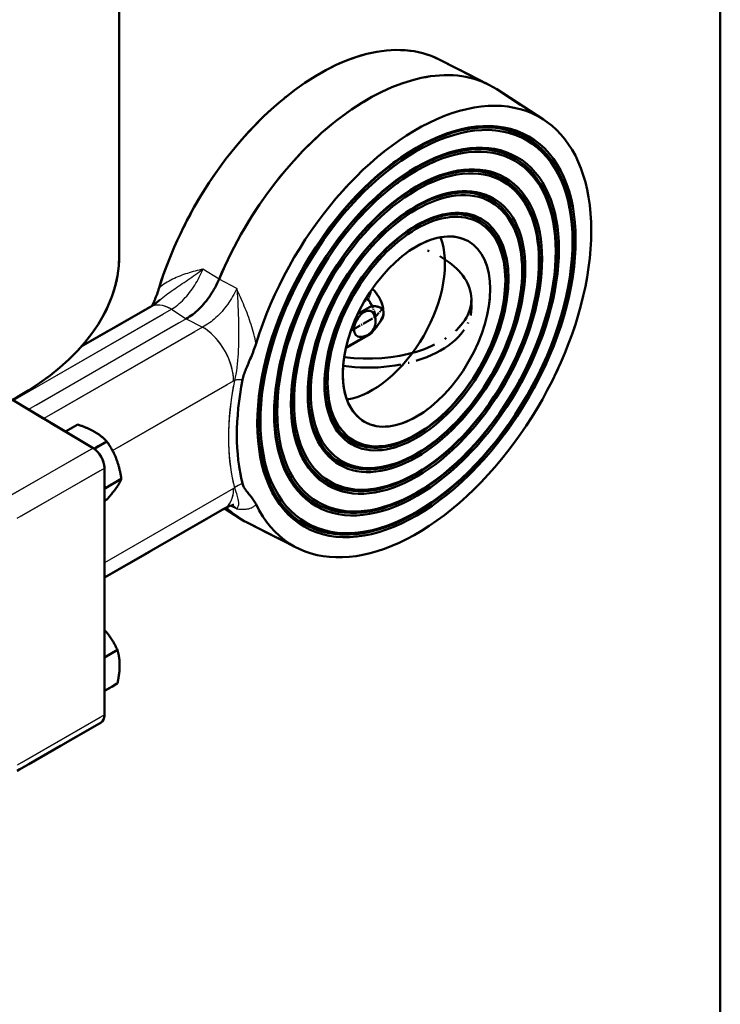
# Model space of a CAD drawing. Header units: millimetres. Extents: x 0 to 630, y 0 to 891.
# Tile 11 of 14: x 523 to 600, y 141 to 249. Entities that reach past the tile are written whole.
import ezdxf

# ---------------------------------------------------------------- set-up
doc = ezdxf.new("R2010")
doc.units = ezdxf.units.MM
doc.header["$LTSCALE"] = 3
doc.linetypes.add('LONG_DASH_DOTTED', pattern=[0.3001, 0.2362, -0.0295, 0.0049, -0.0295])
for name, color, linetype, lineweight in [('Rahmen_0', 179, 'Continuous', 50), ('Sichtbare Kanten(DIN)', 7, 'Continuous', 50), ('Sichtbare tangentiale Kanten(DIN)', 3, 'Continuous', 25), ('Überlagerung [Formatvorlage Phantomlinien(DIN)]', 179, 'LONG_DASH_DOTTED', 50)]:
    doc.layers.add(name, color=color, linetype=linetype, lineweight=lineweight)

# ---------------------------------------------------------------- blocks, each defined once
blk = doc.blocks.new('Ränder Default Border')
at = {"layer": 'Rahmen_0', "flags": 128}
blk.add_lwpolyline([(10, 10), (10, 287), (200, 287), (200, 10), (10, 10)], dxfattribs=at)

msp = doc.modelspace()

# ---------------------------------------------------------------- linework, layer by layer
at = {"layer": 'Sichtbare Kanten(DIN)'}
for p, q in [((534.201, 223.423), (534.201, 289.639)), ((569.215, 244.888), (574.676, 242.121)), ((580.66, 238.297), (575.525, 241.632)), ((530.032, 213.444), (537.54, 217.768)), ((560.313, 217.019), (561.862, 217.911)), ((562.885, 216.292), (562.258, 215.467)), ((559.011, 213.29), (561.662, 214.817)), ((561.862, 214.968), (559.021, 213.332)), ((522.507, 207.602), (531.337, 202.339)), ((528.319, 204.138), (529.656, 204.908)), ((531.449, 202.266), (532.841, 203.067)), ((532.587, 200.147), (532.587, 173.117)), ((532.68, 197.955), (534.428, 198.962)), ((532.68, 197.955), (532.587, 198.195)), ((532.587, 197.824), (532.68, 197.955)), ((532.587, 196.556), (532.831, 196.696)), ((532.587, 188.156), (545.725, 195.721)), ((545.725, 195.722), (547.349, 194.667)), ((553.66, 191.411), (548.198, 194.178)), ((532.587, 179.42), (534.004, 180.236)), ((532.587, 175.745), (533.998, 176.558)), ((532.213, 172.291), (523.041, 167.009))]:
    msp.add_line(p, q, dxfattribs=at)
at = {"layer": 'Sichtbare Kanten(DIN)', "flags": 128}
for points in [[(541.544, 216.504), (541.722, 216.611), (541.899, 216.726), (542.075, 216.848), (542.25, 216.979), (542.425, 217.118), (542.597, 217.264), (542.768, 217.417), (542.937, 217.578), (543.104, 217.745), (543.267, 217.918), (543.428, 218.097), (543.585, 218.282), (543.739, 218.473), (543.889, 218.669), (544.035, 218.87), (544.177, 219.075), (544.313, 219.284), (544.445, 219.497), (544.572, 219.712), (544.694, 219.931), (544.81, 220.152), (544.92, 220.376), (545.025, 220.601), (545.124, 220.829)], [(538.57, 219.879), (538.544, 219.794), (538.517, 219.71), (538.489, 219.625), (538.46, 219.541), (538.431, 219.457), (538.402, 219.374), (538.372, 219.29), (538.341, 219.207), (538.31, 219.124), (538.279, 219.042), (538.247, 218.96), (538.215, 218.879), (538.183, 218.798), (538.15, 218.717), (538.118, 218.637), (538.085, 218.557), (538.053, 218.478), (538.02, 218.4), (537.987, 218.322), (537.955, 218.245), (537.922, 218.169), (537.89, 218.093), (537.858, 218.018), (537.826, 217.944)], [(537.54, 217.768), (537.793, 217.922), (538.062, 218.106), (538.343, 218.317), (538.63, 218.553)], [(561.862, 217.911), (561.971, 217.902), (562.075, 217.892), (562.173, 217.88), (562.265, 217.866), (562.352, 217.85), (562.434, 217.833), (562.511, 217.813), (562.584, 217.792), (562.651, 217.769), (562.714, 217.744), (562.772, 217.717), (562.826, 217.688), (562.875, 217.657), (562.92, 217.624), (562.96, 217.589), (562.997, 217.552), (563.029, 217.513), (563.057, 217.472), (563.08, 217.428), (563.1, 217.382), (563.115, 217.333), (563.126, 217.282), (563.132, 217.229), (563.134, 217.172)], [(563.134, 217.172), (563.132, 217.113), (563.126, 217.052), (563.115, 216.988), (563.1, 216.922), (563.08, 216.854), (563.057, 216.783), (563.029, 216.71), (562.997, 216.633), (562.96, 216.554), (562.92, 216.473), (562.875, 216.388), (562.826, 216.301), (562.772, 216.21), (562.714, 216.116), (562.651, 216.019), (562.584, 215.918), (562.511, 215.813), (562.434, 215.705), (562.352, 215.593), (562.265, 215.477), (562.173, 215.357), (562.075, 215.232), (561.971, 215.102), (561.862, 214.968)], [(547.703, 209.816), (547.733, 209.958), (547.769, 210.1), (547.81, 210.244), (547.855, 210.389), (547.903, 210.533), (547.956, 210.678), (548.012, 210.826), (548.071, 210.977), (548.133, 211.13), (548.198, 211.286), (548.265, 211.445), (548.334, 211.607), (548.406, 211.773), (548.478, 211.943), (548.552, 212.115), (548.626, 212.291), (548.7, 212.469), (548.773, 212.65), (548.846, 212.833), (548.917, 213.017), (548.986, 213.204), (549.053, 213.392), (549.117, 213.581), (549.177, 213.771)], [(531.495, 204.13), (531.431, 204.166), (531.366, 204.202), (531.3, 204.238), (531.233, 204.273), (531.166, 204.307), (531.098, 204.341), (531.029, 204.375), (530.959, 204.408), (530.888, 204.441), (530.815, 204.474), (530.742, 204.506), (530.667, 204.538), (530.592, 204.57), (530.514, 204.601), (530.436, 204.632), (530.356, 204.663), (530.275, 204.694), (530.192, 204.725), (530.107, 204.756), (530.021, 204.786), (529.932, 204.817), (529.842, 204.847), (529.75, 204.877), (529.656, 204.908)], [(532.841, 203.067), (532.788, 203.122), (532.736, 203.175), (532.683, 203.227), (532.631, 203.278), (532.578, 203.328), (532.525, 203.377), (532.472, 203.425), (532.418, 203.472), (532.365, 203.518), (532.311, 203.563), (532.256, 203.608), (532.201, 203.651), (532.146, 203.695), (532.09, 203.737), (532.034, 203.779), (531.977, 203.82), (531.92, 203.86), (531.861, 203.9), (531.802, 203.94), (531.743, 203.978), (531.682, 204.017), (531.621, 204.055), (531.558, 204.092), (531.495, 204.13)], [(533.881, 201.156), (533.848, 201.239), (533.815, 201.32), (533.782, 201.401), (533.747, 201.481), (533.711, 201.561), (533.675, 201.64), (533.638, 201.719), (533.6, 201.797), (533.561, 201.876), (533.521, 201.954), (533.48, 202.032), (533.438, 202.111), (533.395, 202.189), (533.351, 202.267), (533.305, 202.345), (533.259, 202.424), (533.211, 202.503), (533.163, 202.582), (533.112, 202.662), (533.061, 202.742), (533.008, 202.822), (532.954, 202.903), (532.898, 202.985), (532.841, 203.067)], [(534.428, 198.962), (534.412, 199.068), (534.396, 199.173), (534.379, 199.275), (534.362, 199.376), (534.344, 199.476), (534.325, 199.574), (534.306, 199.67), (534.287, 199.765), (534.267, 199.859), (534.246, 199.951), (534.225, 200.042), (534.202, 200.133), (534.18, 200.222), (534.156, 200.31), (534.132, 200.398), (534.107, 200.484), (534.082, 200.57), (534.056, 200.656), (534.029, 200.74), (534.001, 200.824), (533.972, 200.908), (533.942, 200.991), (533.912, 201.074), (533.881, 201.156)], [(533.876, 197.971), (533.907, 198.016), (533.938, 198.061), (533.968, 198.105), (533.997, 198.148), (534.025, 198.191), (534.052, 198.234), (534.078, 198.276), (534.104, 198.318), (534.129, 198.359), (534.153, 198.4), (534.177, 198.441), (534.2, 198.482), (534.222, 198.522), (534.244, 198.562), (534.265, 198.602), (534.285, 198.642), (534.305, 198.682), (534.324, 198.722), (534.343, 198.762), (534.361, 198.802), (534.378, 198.842), (534.395, 198.882), (534.412, 198.922), (534.428, 198.962)], [(549.177, 196.192), (549.116, 196.314), (549.051, 196.43), (548.983, 196.543), (548.913, 196.651), (548.841, 196.755), (548.768, 196.855), (548.694, 196.951), (548.62, 197.044), (548.546, 197.135), (548.472, 197.222), (548.4, 197.307), (548.33, 197.39), (548.261, 197.472), (548.194, 197.553), (548.13, 197.633), (548.069, 197.714), (548.01, 197.795), (547.955, 197.878), (547.904, 197.962), (547.855, 198.051), (547.81, 198.143), (547.769, 198.24), (547.733, 198.342), (547.703, 198.449)], [(532.831, 196.696), (532.888, 196.76), (532.944, 196.823), (532.999, 196.885), (533.052, 196.945), (533.104, 197.004), (533.154, 197.062), (533.203, 197.119), (533.251, 197.175), (533.297, 197.23), (533.343, 197.285), (533.387, 197.338), (533.431, 197.39), (533.473, 197.442), (533.514, 197.493), (533.554, 197.543), (533.593, 197.593), (533.632, 197.642), (533.669, 197.691), (533.706, 197.738), (533.741, 197.786), (533.776, 197.833), (533.81, 197.879), (533.843, 197.925), (533.876, 197.971)], [(546.743, 196.118), (546.727, 196.117), (546.678, 196.111), (546.595, 196.094), (546.479, 196.063), (546.33, 196.012), (546.152, 195.939), (545.949, 195.843), (545.725, 195.721)], [(532.873, 182.094), (532.861, 182.109), (532.85, 182.123), (532.838, 182.137), (532.827, 182.152), (532.815, 182.166), (532.803, 182.18), (532.792, 182.194), (532.78, 182.208), (532.768, 182.222), (532.756, 182.237), (532.744, 182.251), (532.733, 182.265), (532.721, 182.279), (532.709, 182.293), (532.697, 182.307), (532.685, 182.321), (532.673, 182.334), (532.661, 182.348), (532.649, 182.362), (532.636, 182.376), (532.624, 182.39), (532.612, 182.404), (532.6, 182.417), (532.587, 182.431)], [(534.004, 180.236), (533.962, 180.327), (533.919, 180.416), (533.876, 180.504), (533.833, 180.59), (533.789, 180.675), (533.746, 180.758), (533.702, 180.84), (533.657, 180.921), (533.613, 181), (533.568, 181.079), (533.522, 181.156), (533.476, 181.233), (533.43, 181.308), (533.383, 181.383), (533.335, 181.457), (533.287, 181.53), (533.238, 181.602), (533.188, 181.674), (533.138, 181.745), (533.087, 181.816), (533.034, 181.886), (532.982, 181.956), (532.928, 182.025), (532.873, 182.094)], [(534.248, 178.539), (534.247, 178.612), (534.246, 178.685), (534.244, 178.757), (534.241, 178.829), (534.238, 178.9), (534.233, 178.971), (534.228, 179.041), (534.222, 179.111), (534.215, 179.181), (534.207, 179.251), (534.198, 179.321), (534.189, 179.39), (534.178, 179.459), (534.167, 179.529), (534.155, 179.598), (534.142, 179.668), (534.128, 179.738), (534.113, 179.808), (534.097, 179.878), (534.081, 179.949), (534.063, 180.02), (534.044, 180.091), (534.025, 180.163), (534.004, 180.236)], [(533.998, 176.558), (534.019, 176.654), (534.039, 176.749), (534.058, 176.842), (534.076, 176.934), (534.093, 177.024), (534.109, 177.113), (534.124, 177.2), (534.138, 177.286), (534.151, 177.37), (534.164, 177.454), (534.175, 177.537), (534.186, 177.618), (534.196, 177.699), (534.204, 177.778), (534.213, 177.857), (534.22, 177.935), (534.226, 178.012), (534.232, 178.089), (534.236, 178.165), (534.24, 178.241), (534.243, 178.316), (534.246, 178.391), (534.247, 178.465), (534.248, 178.539)]]:
    msp.add_lwpolyline(points, dxfattribs=at)
at = {"layer": 'Sichtbare Kanten(DIN)'}
msp.add_arc((560.598, 216.189), 1.667, 265.61969, 34.50833, dxfattribs=at)
for centre, major_axis, ratio, start_param, end_param in [((556.134, 221.203), (13.507, 23.455), 0.5780931, 0.0309375, 1.9457676), ((561.437, 218.149), (13.67, 23.738), 0.5780931, 6.2522478, 8.0680445), ((566.741, 215.095), (13.507, 23.455), 0.5780931, 2.762754, 8.2289529), ((561.862, 217.905), (-5.644, -9.801), 0.5780931, 0.4348583, 2.7067343), ((496.101, 223.423), (38.1, 0), 0.5758617, 3.1415927, 6.2831853), ((560.165, 217.416), (-1.497, 2.6), 0.5780931, 4.5724256, 4.935883), ((561.437, 218.149), (1.198, -2.08), 0.5780931, 0.7873319, 2.0793116), ((561.013, 215.951), (0.778, 1.352), 0.5780931, 6.0134937, 9.6944696), ((561.437, 218.149), (1.198, -2.08), 0.5780931, 0.2384097, 0.7873319), ((560.165, 217.416), (1.497, -2.6), 0.5780931, 0, 0.1438308), ((566.741, 215.095), (13.876, 24.097), 0.5780931, 2.1015714, 2.6069501), ((531.315, 200.88), (-0.898, 1.56), 0.5780931, 3.9289245, 5.4822676), ((561.437, 218.149), (-13.67, -23.738), 0.5780931, 6.1364461, 6.3141228), ((531.315, 173.85), (0.898, -1.56), 0.5780931, 0, 0.7873319)]:
    msp.add_ellipse(centre, major_axis=major_axis, ratio=ratio, start_param=start_param, end_param=end_param, dxfattribs=at)
for centre, major_axis in [((566.741, 215.095), (-12.296, -21.353)), ((566.656, 215.144), (-12.176, -21.145)), ((566.741, 215.095), (-12.057, -20.937)), ((566.741, 215.095), (-10.999, -19.099)), ((566.656, 215.144), (-10.879, -18.892)), ((566.741, 215.095), (-10.759, -18.684)), ((566.741, 215.095), (-9.701, -16.846)), ((566.656, 215.144), (-9.581, -16.638)), ((566.741, 215.095), (-9.462, -16.43)), ((566.741, 215.095), (-8.404, -14.593)), ((566.656, 215.144), (-8.284, -14.385)), ((566.741, 215.095), (-8.164, -14.177)), ((566.741, 215.095), (-7.106, -12.34)), ((566.656, 215.144), (-6.986, -12.132)), ((566.741, 215.095), (-6.867, -11.924)), ((566.741, 215.095), (-5.689, -9.879))]:
    msp.add_ellipse(centre, major_axis=major_axis, ratio=0.5780931, dxfattribs=at)
at = {"layer": 'Sichtbare tangentiale Kanten(DIN)'}
for p, q in [((545.124, 220.829), (543.369, 221.934)), ((547.059, 219.809), (545.124, 220.829)), ((522.597, 207.548), (539.935, 217.532)), ((539.935, 217.532), (541.544, 216.504)), ((541.544, 216.504), (524.265, 206.554)), ((541.544, 216.504), (543.329, 215.578)), ((543.329, 215.578), (525.933, 205.56)), ((533.464, 202.063), (546.723, 209.699)), ((531.337, 202.339), (521.791, 196.842)), ((523.041, 194.65), (532.587, 200.147)), ((546.723, 197.926), (532.587, 189.786)), ((546.382, 196.031), (547.059, 195.68)), ((532.587, 173.117), (523.041, 167.62))]:
    msp.add_line(p, q, dxfattribs=at)
at = {"layer": 'Sichtbare tangentiale Kanten(DIN)', "ltscale": 1.142366}
for p, q in [((545.124, 220.829), (543.369, 221.934)), ((547.059, 219.809), (545.124, 220.829))]:
    msp.add_line(p, q, dxfattribs=at)
at = {"layer": 'Sichtbare tangentiale Kanten(DIN)', "ltscale": 9.649997}
msp.add_line((523.464, 208.047), (539.068, 217.033), dxfattribs=at)
at = {"layer": 'Sichtbare tangentiale Kanten(DIN)', "ltscale": 1.05083}
for p, q in [((539.935, 217.532), (541.544, 216.504)), ((541.544, 216.504), (543.329, 215.578))]:
    msp.add_line(p, q, dxfattribs=at)
at = {"layer": 'Sichtbare tangentiale Kanten(DIN)', "ltscale": 9.617271}
msp.add_line((540.68, 216.007), (525.129, 207.051), dxfattribs=at)
at = {"layer": 'Sichtbare tangentiale Kanten(DIN)', "ltscale": 9.682529}
msp.add_line((542.459, 215.077), (526.803, 206.061), dxfattribs=at)
at = {"layer": 'Sichtbare tangentiale Kanten(DIN)', "ltscale": 7.380228}
msp.add_line((534.127, 202.445), (546.06, 209.317), dxfattribs=at)
at = {"layer": 'Sichtbare tangentiale Kanten(DIN)', "ltscale": 5.313089}
for p, q in [((530.859, 202.064), (522.268, 197.117)), ((523.519, 194.925), (532.11, 199.873)), ((532.11, 172.843), (523.519, 167.895))]:
    msp.add_line(p, q, dxfattribs=at)
at = {"layer": 'Sichtbare tangentiale Kanten(DIN)', "ltscale": 7.867903}
msp.add_line((546.017, 197.519), (533.294, 190.193), dxfattribs=at)
at = {"layer": 'Sichtbare tangentiale Kanten(DIN)', "ltscale": 0.399968}
msp.add_line((546.382, 196.031), (547.059, 195.68), dxfattribs=at)
at = {"layer": 'Sichtbare tangentiale Kanten(DIN)', "flags": 128}
for points in [[(543.369, 221.934), (543.153, 221.881), (542.938, 221.827), (542.723, 221.771), (542.509, 221.714), (542.296, 221.655), (542.084, 221.595), (541.873, 221.532), (541.663, 221.467), (541.454, 221.399), (541.247, 221.328), (541.041, 221.254), (540.837, 221.176), (540.634, 221.094), (540.433, 221.008), (540.234, 220.918), (540.037, 220.824), (539.843, 220.724), (539.652, 220.62), (539.463, 220.511), (539.277, 220.396), (539.095, 220.275), (538.916, 220.149), (538.742, 220.017), (538.57, 219.879)], [(538.629, 218.552), (538.797, 218.693), (538.97, 218.833), (539.147, 218.972), (539.328, 219.11), (539.512, 219.247), (539.701, 219.383), (539.892, 219.519), (540.087, 219.654), (540.284, 219.79), (540.484, 219.927), (540.687, 220.064), (540.891, 220.202), (541.096, 220.342), (541.303, 220.482), (541.511, 220.623), (541.719, 220.765), (541.928, 220.908), (542.137, 221.052), (542.345, 221.196), (542.552, 221.342), (542.759, 221.489), (542.964, 221.636), (543.168, 221.785), (543.369, 221.934)], [(539.935, 217.532), (540.104, 217.642), (540.274, 217.761), (540.443, 217.888), (540.612, 218.024), (540.78, 218.167), (540.946, 218.317), (541.11, 218.475), (541.272, 218.639), (541.431, 218.81), (541.588, 218.987), (541.742, 219.17), (541.893, 219.358), (542.041, 219.552), (542.185, 219.752), (542.325, 219.956), (542.461, 220.164), (542.593, 220.377), (542.719, 220.592), (542.841, 220.811), (542.958, 221.032), (543.069, 221.255), (543.175, 221.48), (543.275, 221.707), (543.369, 221.934)], [(547.059, 219.809), (546.957, 219.586), (546.848, 219.365), (546.733, 219.145), (546.612, 218.927), (546.486, 218.712), (546.353, 218.499), (546.216, 218.29), (546.073, 218.084), (545.925, 217.882), (545.773, 217.685), (545.616, 217.493), (545.456, 217.306), (545.292, 217.125), (545.125, 216.95), (544.955, 216.781), (544.781, 216.618), (544.606, 216.462), (544.427, 216.313), (544.247, 216.17), (544.065, 216.036), (543.881, 215.909), (543.697, 215.79), (543.513, 215.679), (543.329, 215.578)], [(547.059, 219.809), (547.104, 219.321), (547.142, 218.837), (547.173, 218.357), (547.198, 217.882), (547.219, 217.413), (547.235, 216.95), (547.246, 216.494), (547.255, 216.046), (547.261, 215.605), (547.264, 215.172), (547.265, 214.745), (547.263, 214.324), (547.257, 213.909), (547.247, 213.499), (547.233, 213.095), (547.215, 212.696), (547.191, 212.302), (547.16, 211.914), (547.123, 211.532), (547.078, 211.158), (547.025, 210.791), (546.963, 210.432), (546.891, 210.084), (546.809, 209.749)], [(549.177, 213.771), (549.123, 214.039), (549.065, 214.305), (549.003, 214.57), (548.937, 214.833), (548.867, 215.095), (548.793, 215.356), (548.716, 215.615), (548.635, 215.873), (548.551, 216.129), (548.465, 216.383), (548.375, 216.636), (548.283, 216.888), (548.189, 217.138), (548.093, 217.386), (547.994, 217.633), (547.895, 217.878), (547.793, 218.123), (547.691, 218.366), (547.587, 218.609), (547.482, 218.85), (547.377, 219.091), (547.271, 219.331), (547.165, 219.57), (547.059, 219.809)], [(546.723, 209.699), (546.727, 209.701), (546.731, 209.703), (546.734, 209.705), (546.738, 209.707), (546.741, 209.709), (546.745, 209.711), (546.748, 209.713), (546.752, 209.715), (546.756, 209.718), (546.759, 209.72), (546.763, 209.722), (546.766, 209.724), (546.77, 209.726), (546.774, 209.728), (546.777, 209.73), (546.781, 209.732), (546.784, 209.734), (546.788, 209.736), (546.791, 209.738), (546.795, 209.741), (546.799, 209.743), (546.802, 209.745), (546.806, 209.747), (546.809, 209.749)], [(546.809, 197.975), (546.806, 197.973), (546.802, 197.971), (546.799, 197.969), (546.795, 197.967), (546.791, 197.965), (546.788, 197.963), (546.784, 197.961), (546.781, 197.959), (546.777, 197.957), (546.774, 197.955), (546.77, 197.953), (546.766, 197.951), (546.763, 197.949), (546.759, 197.947), (546.756, 197.945), (546.752, 197.943), (546.748, 197.941), (546.745, 197.939), (546.741, 197.937), (546.738, 197.934), (546.734, 197.932), (546.731, 197.93), (546.727, 197.928), (546.723, 197.926)], [(546.809, 197.975), (546.891, 197.754), (546.962, 197.546), (547.025, 197.355), (547.078, 197.179), (547.123, 197.02), (547.16, 196.878), (547.191, 196.752), (547.215, 196.64), (547.233, 196.543), (547.247, 196.458), (547.256, 196.385), (547.262, 196.323), (547.264, 196.269), (547.264, 196.221), (547.261, 196.178), (547.255, 196.138), (547.246, 196.097), (547.234, 196.056), (547.218, 196.011), (547.198, 195.96), (547.173, 195.903), (547.142, 195.837), (547.104, 195.763), (547.059, 195.68)], [(546.602, 196.096), (546.623, 196.081), (546.644, 196.066), (546.664, 196.051), (546.685, 196.036), (546.705, 196.021), (546.725, 196.005), (546.745, 195.989), (546.765, 195.973), (546.785, 195.956), (546.805, 195.939), (546.824, 195.922), (546.843, 195.905), (546.862, 195.888), (546.881, 195.87), (546.9, 195.852), (546.918, 195.834), (546.937, 195.815), (546.955, 195.797), (546.973, 195.778), (546.99, 195.759), (547.008, 195.739), (547.025, 195.72), (547.042, 195.7), (547.059, 195.68)], [(547.059, 195.68), (547.165, 195.67), (547.272, 195.661), (547.377, 195.654), (547.483, 195.649), (547.587, 195.645), (547.691, 195.643), (547.794, 195.643), (547.895, 195.646), (547.995, 195.651), (548.093, 195.659), (548.189, 195.671), (548.283, 195.685), (548.375, 195.703), (548.465, 195.724), (548.551, 195.75), (548.635, 195.779), (548.716, 195.813), (548.793, 195.852), (548.867, 195.895), (548.937, 195.944), (549.003, 195.997), (549.065, 196.056), (549.123, 196.121), (549.177, 196.192)]]:
    msp.add_lwpolyline(points, dxfattribs=at)
at = {"layer": 'Sichtbare tangentiale Kanten(DIN)', "ltscale": 2.902748, "flags": 128}
for points in [[(543.369, 221.934), (543.153, 221.881), (542.938, 221.827), (542.723, 221.771), (542.509, 221.714), (542.296, 221.655), (542.084, 221.595), (541.873, 221.532), (541.663, 221.467), (541.454, 221.399), (541.247, 221.328), (541.041, 221.254), (540.837, 221.176), (540.634, 221.094), (540.433, 221.008), (540.234, 220.918), (540.037, 220.824), (539.843, 220.724), (539.652, 220.62), (539.463, 220.511), (539.277, 220.396), (539.095, 220.275), (538.916, 220.149), (538.742, 220.017), (538.57, 219.879)], [(549.177, 213.771), (549.123, 214.039), (549.065, 214.305), (549.003, 214.57), (548.937, 214.833), (548.867, 215.095), (548.793, 215.356), (548.716, 215.615), (548.635, 215.873), (548.551, 216.129), (548.465, 216.383), (548.375, 216.636), (548.283, 216.888), (548.189, 217.138), (548.093, 217.386), (547.994, 217.633), (547.895, 217.878), (547.793, 218.123), (547.691, 218.366), (547.587, 218.609), (547.482, 218.85), (547.377, 219.091), (547.271, 219.331), (547.165, 219.57), (547.059, 219.809)]]:
    msp.add_lwpolyline(points, dxfattribs=at)
at = {"layer": 'Sichtbare tangentiale Kanten(DIN)', "ltscale": 2.793939, "flags": 128}
msp.add_lwpolyline([(538.629, 218.552), (538.797, 218.693), (538.97, 218.833), (539.147, 218.972), (539.328, 219.11), (539.512, 219.247), (539.701, 219.383), (539.892, 219.519), (540.087, 219.654), (540.284, 219.79), (540.484, 219.927), (540.687, 220.064), (540.891, 220.202), (541.096, 220.342), (541.303, 220.482), (541.511, 220.623), (541.719, 220.765), (541.928, 220.908), (542.137, 221.052), (542.345, 221.196), (542.552, 221.342), (542.759, 221.489), (542.964, 221.636), (543.168, 221.785), (543.369, 221.934)], dxfattribs=at)
at = {"layer": 'Sichtbare tangentiale Kanten(DIN)', "ltscale": 2.63131, "flags": 128}
for points in [[(539.935, 217.532), (540.104, 217.642), (540.274, 217.761), (540.443, 217.888), (540.612, 218.024), (540.78, 218.167), (540.946, 218.317), (541.11, 218.475), (541.272, 218.639), (541.431, 218.81), (541.588, 218.987), (541.742, 219.17), (541.893, 219.358), (542.041, 219.552), (542.185, 219.752), (542.325, 219.956), (542.461, 220.164), (542.593, 220.377), (542.719, 220.592), (542.841, 220.811), (542.958, 221.032), (543.069, 221.255), (543.175, 221.48), (543.275, 221.707), (543.369, 221.934)], [(547.059, 219.809), (546.957, 219.586), (546.848, 219.365), (546.733, 219.145), (546.612, 218.927), (546.486, 218.712), (546.353, 218.499), (546.216, 218.29), (546.073, 218.084), (545.925, 217.882), (545.773, 217.685), (545.616, 217.493), (545.456, 217.306), (545.292, 217.125), (545.125, 216.95), (544.955, 216.781), (544.781, 216.618), (544.606, 216.462), (544.427, 216.313), (544.247, 216.17), (544.065, 216.036), (543.881, 215.909), (543.697, 215.79), (543.513, 215.679), (543.329, 215.578)]]:
    msp.add_lwpolyline(points, dxfattribs=at)
at = {"layer": 'Sichtbare tangentiale Kanten(DIN)', "ltscale": 4.510156, "flags": 128}
msp.add_lwpolyline([(547.059, 219.809), (547.104, 219.321), (547.142, 218.837), (547.173, 218.357), (547.198, 217.882), (547.219, 217.413), (547.235, 216.95), (547.246, 216.494), (547.255, 216.046), (547.261, 215.605), (547.264, 215.172), (547.265, 214.745), (547.263, 214.324), (547.257, 213.909), (547.247, 213.499), (547.233, 213.095), (547.215, 212.696), (547.191, 212.302), (547.16, 211.914), (547.123, 211.532), (547.078, 211.158), (547.025, 210.791), (546.963, 210.432), (546.891, 210.084), (546.809, 209.749)], dxfattribs=at)
at = {"layer": 'Sichtbare tangentiale Kanten(DIN)', "ltscale": 0.053049, "flags": 128}
for points in [[(546.723, 209.699), (546.727, 209.701), (546.731, 209.703), (546.734, 209.705), (546.738, 209.707), (546.741, 209.709), (546.745, 209.711), (546.748, 209.713), (546.752, 209.715), (546.756, 209.718), (546.759, 209.72), (546.763, 209.722), (546.766, 209.724), (546.77, 209.726), (546.774, 209.728), (546.777, 209.73), (546.781, 209.732), (546.784, 209.734), (546.788, 209.736), (546.791, 209.738), (546.795, 209.741), (546.799, 209.743), (546.802, 209.745), (546.806, 209.747), (546.809, 209.749)], [(546.809, 197.975), (546.806, 197.973), (546.802, 197.971), (546.799, 197.969), (546.795, 197.967), (546.791, 197.965), (546.788, 197.963), (546.784, 197.961), (546.781, 197.959), (546.777, 197.957), (546.774, 197.955), (546.77, 197.953), (546.766, 197.951), (546.763, 197.949), (546.759, 197.947), (546.756, 197.945), (546.752, 197.943), (546.748, 197.941), (546.745, 197.939), (546.741, 197.937), (546.738, 197.934), (546.734, 197.932), (546.731, 197.93), (546.727, 197.928), (546.723, 197.926)]]:
    msp.add_lwpolyline(points, dxfattribs=at)
at = {"layer": 'Sichtbare tangentiale Kanten(DIN)', "ltscale": 4.510248, "flags": 128}
msp.add_lwpolyline([(546.809, 197.975), (546.891, 197.754), (546.962, 197.546), (547.025, 197.355), (547.078, 197.179), (547.123, 197.02), (547.16, 196.878), (547.191, 196.752), (547.215, 196.64), (547.233, 196.543), (547.247, 196.458), (547.256, 196.385), (547.262, 196.323), (547.264, 196.269), (547.264, 196.221), (547.261, 196.178), (547.255, 196.138), (547.246, 196.097), (547.234, 196.056), (547.218, 196.011), (547.198, 195.96), (547.173, 195.903), (547.142, 195.837), (547.104, 195.763), (547.059, 195.68)], dxfattribs=at)
at = {"layer": 'Sichtbare tangentiale Kanten(DIN)', "ltscale": 0.445552, "flags": 128}
msp.add_lwpolyline([(546.602, 196.096), (546.623, 196.081), (546.644, 196.066), (546.664, 196.051), (546.685, 196.036), (546.705, 196.021), (546.725, 196.005), (546.745, 195.989), (546.765, 195.973), (546.785, 195.956), (546.805, 195.939), (546.824, 195.922), (546.843, 195.905), (546.862, 195.888), (546.881, 195.87), (546.9, 195.852), (546.918, 195.834), (546.937, 195.815), (546.955, 195.797), (546.973, 195.778), (546.99, 195.759), (547.008, 195.739), (547.025, 195.72), (547.042, 195.7), (547.059, 195.68)], dxfattribs=at)
at = {"layer": 'Sichtbare tangentiale Kanten(DIN)', "ltscale": 2.902743, "flags": 128}
msp.add_lwpolyline([(547.059, 195.68), (547.165, 195.67), (547.272, 195.661), (547.377, 195.654), (547.483, 195.649), (547.587, 195.645), (547.691, 195.643), (547.794, 195.643), (547.895, 195.646), (547.995, 195.651), (548.093, 195.659), (548.189, 195.671), (548.283, 195.685), (548.375, 195.703), (548.465, 195.724), (548.551, 195.75), (548.635, 195.779), (548.716, 195.813), (548.793, 195.852), (548.867, 195.895), (548.937, 195.944), (549.003, 195.997), (549.065, 196.056), (549.123, 196.121), (549.177, 196.192)], dxfattribs=at)
at = {"layer": 'Sichtbare tangentiale Kanten(DIN)'}
for centre, major_axis, ratio, start_param, end_param in [((539.935, 213.608), (-2.395, 4.16), 0.5780931, 5.4997209, 6.2831853), ((543.329, 211.653), (-2.395, 4.16), 0.5780931, 3.9289245, 5.4997209), ((566.528, 215.218), (-14.373, -24.959), 0.5780931, 5.2431641, 5.7485428), ((548.082, 209.016), (-1.766, 0.349), 0.413046, 5.0097866, 5.5954722), ((548.082, 197.242), (-1.744, -0.447), 0.7021028, 4.7501993, 5.3358848), ((543.329, 199.881), (2.395, -4.16), 0.5780931, 0, 0.7873319)]:
    msp.add_ellipse(centre, major_axis=major_axis, ratio=ratio, start_param=start_param, end_param=end_param, dxfattribs=at)
at = {"layer": 'Sichtbare tangentiale Kanten(DIN)', "ltscale": 1.479969}
msp.add_ellipse((539.935, 213.608), major_axis=(-2.395, 4.16), ratio=0.5780931, start_param=5.5388941, end_param=6.2440121, dxfattribs=at)
at = {"layer": 'Sichtbare tangentiale Kanten(DIN)', "ltscale": 2.967345}
msp.add_ellipse((543.329, 211.653), major_axis=(-2.395, 4.16), ratio=0.5780931, start_param=4.0074643, end_param=5.421181, dxfattribs=at)
at = {"layer": 'Sichtbare tangentiale Kanten(DIN)', "ltscale": 0.414814}
for centre, major_axis, ratio, start_param, end_param in [((548.082, 209.016), (-1.766, 0.349), 0.413046, 5.0390709, 5.5661879), ((548.082, 197.242), (-1.744, -0.447), 0.7021028, 4.7794836, 5.3066005)]:
    msp.add_ellipse(centre, major_axis=major_axis, ratio=ratio, start_param=start_param, end_param=end_param, dxfattribs=at)
at = {"layer": 'Sichtbare tangentiale Kanten(DIN)', "ltscale": 5.72861}
msp.add_ellipse((566.528, 215.218), major_axis=(-14.373, -24.959), ratio=0.5780931, start_param=5.268433, end_param=5.7232738, dxfattribs=at)
at = {"layer": 'Sichtbare tangentiale Kanten(DIN)', "ltscale": 1.487275}
msp.add_ellipse((543.329, 199.881), major_axis=(2.395, -4.16), ratio=0.5780931, start_param=0.0393666, end_param=0.7479653, dxfattribs=at)
at = {"layer": 'Überlagerung [Formatvorlage Phantomlinien(DIN)]', "ltscale": 44.981277}
msp.add_line((534.201, 223.423), (534.201, 289.639), dxfattribs=at)
at = {"layer": 'Überlagerung [Formatvorlage Phantomlinien(DIN)]', "ltscale": 3.282771}
for p, q in [((569.215, 244.888), (574.676, 242.121)), ((580.66, 238.297), (575.525, 241.632)), ((553.66, 191.411), (548.198, 194.178))]:
    msp.add_line(p, q, dxfattribs=at)
at = {"layer": 'Überlagerung [Formatvorlage Phantomlinien(DIN)]', "ltscale": 4.643118}
msp.add_line((530.032, 213.444), (537.54, 217.768), dxfattribs=at)
at = {"layer": 'Überlagerung [Formatvorlage Phantomlinien(DIN)]', "ltscale": 0.237791}
msp.add_line((561.437, 218.646), (561.053, 218.424), dxfattribs=at)
at = {"layer": 'Überlagerung [Formatvorlage Phantomlinien(DIN)]', "ltscale": 0.524659}
msp.add_line((572.747, 218.64), (572.747, 217.659), dxfattribs=at)
at = {"layer": 'Überlagerung [Formatvorlage Phantomlinien(DIN)]', "ltscale": 1.667475}
msp.add_line((559.547, 215.157), (562.243, 216.71), dxfattribs=at)
at = {"layer": 'Überlagerung [Formatvorlage Phantomlinien(DIN)]', "ltscale": 5.461636}
msp.add_line((522.507, 207.602), (531.337, 202.339), dxfattribs=at)
at = {"layer": 'Überlagerung [Formatvorlage Phantomlinien(DIN)]', "ltscale": 0.827006}
msp.add_line((528.319, 204.138), (529.656, 204.908), dxfattribs=at)
at = {"layer": 'Überlagerung [Formatvorlage Phantomlinien(DIN)]', "ltscale": 0.860464}
msp.add_line((531.449, 202.266), (532.841, 203.067), dxfattribs=at)
at = {"layer": 'Überlagerung [Formatvorlage Phantomlinien(DIN)]', "ltscale": 14.458025}
msp.add_line((532.587, 200.147), (532.587, 173.117), dxfattribs=at)
at = {"layer": 'Überlagerung [Formatvorlage Phantomlinien(DIN)]', "ltscale": 1.080758}
msp.add_line((532.68, 197.955), (534.428, 198.962), dxfattribs=at)
at = {"layer": 'Überlagerung [Formatvorlage Phantomlinien(DIN)]', "ltscale": 0.115047}
msp.add_line((532.68, 197.955), (532.587, 198.195), dxfattribs=at)
at = {"layer": 'Überlagerung [Formatvorlage Phantomlinien(DIN)]', "ltscale": 0.114332}
msp.add_line((532.587, 197.824), (532.68, 197.955), dxfattribs=at)
at = {"layer": 'Überlagerung [Formatvorlage Phantomlinien(DIN)]', "ltscale": 0.150434}
msp.add_line((532.587, 196.556), (532.831, 196.696), dxfattribs=at)
at = {"layer": 'Überlagerung [Formatvorlage Phantomlinien(DIN)]', "ltscale": 8.124458}
msp.add_line((532.587, 188.156), (545.725, 195.721), dxfattribs=at)
at = {"layer": 'Überlagerung [Formatvorlage Phantomlinien(DIN)]', "ltscale": 1.038198}
msp.add_line((545.725, 195.722), (547.349, 194.667), dxfattribs=at)
at = {"layer": 'Überlagerung [Formatvorlage Phantomlinien(DIN)]', "ltscale": 0.876087}
msp.add_line((532.587, 179.42), (534.004, 180.236), dxfattribs=at)
at = {"layer": 'Überlagerung [Formatvorlage Phantomlinien(DIN)]', "ltscale": 0.872545}
msp.add_line((532.587, 175.745), (533.998, 176.558), dxfattribs=at)
at = {"layer": 'Überlagerung [Formatvorlage Phantomlinien(DIN)]', "ltscale": 5.671819}
msp.add_line((532.213, 172.291), (523.041, 167.009), dxfattribs=at)
at = {"layer": 'Überlagerung [Formatvorlage Phantomlinien(DIN)]', "ltscale": 2.631329, "flags": 128}
msp.add_lwpolyline([(541.544, 216.504), (541.722, 216.611), (541.899, 216.726), (542.075, 216.848), (542.25, 216.979), (542.425, 217.118), (542.597, 217.264), (542.768, 217.417), (542.937, 217.578), (543.104, 217.745), (543.267, 217.918), (543.428, 218.097), (543.585, 218.282), (543.739, 218.473), (543.889, 218.669), (544.035, 218.87), (544.177, 219.075), (544.313, 219.284), (544.445, 219.497), (544.572, 219.712), (544.694, 219.931), (544.81, 220.152), (544.92, 220.376), (545.025, 220.601), (545.124, 220.829)], dxfattribs=at)
at = {"layer": 'Überlagerung [Formatvorlage Phantomlinien(DIN)]', "ltscale": 0.928904, "flags": 128}
msp.add_lwpolyline([(538.57, 219.879), (538.544, 219.794), (538.517, 219.71), (538.489, 219.625), (538.46, 219.541), (538.431, 219.457), (538.402, 219.374), (538.372, 219.29), (538.341, 219.207), (538.31, 219.124), (538.279, 219.042), (538.247, 218.96), (538.215, 218.879), (538.183, 218.798), (538.15, 218.717), (538.118, 218.637), (538.085, 218.557), (538.053, 218.478), (538.02, 218.4), (537.987, 218.322), (537.955, 218.245), (537.922, 218.169), (537.89, 218.093), (537.858, 218.018), (537.826, 217.944)], dxfattribs=at)
at = {"layer": 'Überlagerung [Formatvorlage Phantomlinien(DIN)]', "ltscale": 0.664266, "flags": 128}
msp.add_lwpolyline([(561.725, 219.503), (561.722, 219.475), (561.718, 219.446), (561.714, 219.416), (561.709, 219.386), (561.703, 219.356), (561.696, 219.324), (561.689, 219.293), (561.681, 219.26), (561.672, 219.227), (561.662, 219.193), (561.651, 219.159), (561.64, 219.124), (561.627, 219.088), (561.614, 219.051), (561.601, 219.014), (561.586, 218.976), (561.57, 218.938), (561.554, 218.898), (561.537, 218.858), (561.519, 218.817), (561.5, 218.775), (561.48, 218.733), (561.459, 218.69), (561.437, 218.646)], dxfattribs=at)
at = {"layer": 'Überlagerung [Formatvorlage Phantomlinien(DIN)]', "ltscale": 0.824624, "flags": 128}
msp.add_lwpolyline([(537.54, 217.768), (537.793, 217.922), (538.062, 218.106), (538.343, 218.317), (538.63, 218.553)], dxfattribs=at)
at = {"layer": 'Überlagerung [Formatvorlage Phantomlinien(DIN)]', "ltscale": 0.831801, "flags": 128}
msp.add_lwpolyline([(562.243, 216.71), (562.282, 216.756), (562.321, 216.801), (562.359, 216.846), (562.397, 216.89), (562.435, 216.934), (562.472, 216.978), (562.509, 217.021), (562.545, 217.064), (562.581, 217.106), (562.617, 217.148), (562.652, 217.189), (562.687, 217.23), (562.722, 217.271), (562.756, 217.311), (562.79, 217.351), (562.823, 217.391), (562.857, 217.43), (562.89, 217.469), (562.922, 217.507), (562.954, 217.545), (562.986, 217.583), (563.018, 217.62), (563.049, 217.657), (563.08, 217.694)], dxfattribs=at)
at = {"layer": 'Überlagerung [Formatvorlage Phantomlinien(DIN)]', "ltscale": 1.90124, "flags": 128}
msp.add_lwpolyline([(547.703, 209.816), (547.733, 209.958), (547.769, 210.1), (547.81, 210.244), (547.855, 210.389), (547.903, 210.533), (547.956, 210.678), (548.012, 210.826), (548.071, 210.977), (548.133, 211.13), (548.198, 211.286), (548.265, 211.445), (548.334, 211.607), (548.406, 211.773), (548.478, 211.943), (548.552, 212.115), (548.626, 212.291), (548.7, 212.469), (548.773, 212.65), (548.846, 212.833), (548.917, 213.017), (548.986, 213.204), (549.053, 213.392), (549.117, 213.581), (549.177, 213.771)], dxfattribs=at)
at = {"layer": 'Überlagerung [Formatvorlage Phantomlinien(DIN)]', "ltscale": 0.999631, "flags": 128}
for points in [[(531.495, 204.13), (531.431, 204.166), (531.366, 204.202), (531.3, 204.238), (531.233, 204.273), (531.166, 204.307), (531.098, 204.341), (531.029, 204.375), (530.959, 204.408), (530.888, 204.441), (530.815, 204.474), (530.742, 204.506), (530.667, 204.538), (530.592, 204.57), (530.514, 204.601), (530.436, 204.632), (530.356, 204.663), (530.275, 204.694), (530.192, 204.725), (530.107, 204.756), (530.021, 204.786), (529.932, 204.817), (529.842, 204.847), (529.75, 204.877), (529.656, 204.908)], [(532.841, 203.067), (532.788, 203.122), (532.736, 203.175), (532.683, 203.227), (532.631, 203.278), (532.578, 203.328), (532.525, 203.377), (532.472, 203.425), (532.418, 203.472), (532.365, 203.518), (532.311, 203.563), (532.256, 203.608), (532.201, 203.651), (532.146, 203.695), (532.09, 203.737), (532.034, 203.779), (531.977, 203.82), (531.92, 203.86), (531.861, 203.9), (531.802, 203.94), (531.743, 203.978), (531.682, 204.017), (531.621, 204.055), (531.558, 204.092), (531.495, 204.13)], [(533.881, 201.156), (533.848, 201.239), (533.815, 201.32), (533.782, 201.401), (533.747, 201.481), (533.711, 201.561), (533.675, 201.64), (533.638, 201.719), (533.6, 201.797), (533.561, 201.876), (533.521, 201.954), (533.48, 202.032), (533.438, 202.111), (533.395, 202.189), (533.351, 202.267), (533.305, 202.345), (533.259, 202.424), (533.211, 202.503), (533.163, 202.582), (533.112, 202.662), (533.061, 202.742), (533.008, 202.822), (532.954, 202.903), (532.898, 202.985), (532.841, 203.067)], [(534.428, 198.962), (534.412, 199.068), (534.396, 199.173), (534.379, 199.275), (534.362, 199.376), (534.344, 199.476), (534.325, 199.574), (534.306, 199.67), (534.287, 199.765), (534.267, 199.859), (534.246, 199.951), (534.225, 200.042), (534.202, 200.133), (534.18, 200.222), (534.156, 200.31), (534.132, 200.398), (534.107, 200.484), (534.082, 200.57), (534.056, 200.656), (534.029, 200.74), (534.001, 200.824), (533.972, 200.908), (533.942, 200.991), (533.912, 201.074), (533.881, 201.156)], [(533.876, 197.971), (533.907, 198.016), (533.938, 198.061), (533.968, 198.105), (533.997, 198.148), (534.025, 198.191), (534.052, 198.234), (534.078, 198.276), (534.104, 198.318), (534.129, 198.359), (534.153, 198.4), (534.177, 198.441), (534.2, 198.482), (534.222, 198.522), (534.244, 198.562), (534.265, 198.602), (534.285, 198.642), (534.305, 198.682), (534.324, 198.722), (534.343, 198.762), (534.361, 198.802), (534.378, 198.842), (534.395, 198.882), (534.412, 198.922), (534.428, 198.962)], [(532.831, 196.696), (532.888, 196.76), (532.944, 196.823), (532.999, 196.885), (533.052, 196.945), (533.104, 197.004), (533.154, 197.062), (533.203, 197.119), (533.251, 197.175), (533.297, 197.23), (533.343, 197.285), (533.387, 197.338), (533.431, 197.39), (533.473, 197.442), (533.514, 197.493), (533.554, 197.543), (533.593, 197.593), (533.632, 197.642), (533.669, 197.691), (533.706, 197.738), (533.741, 197.786), (533.776, 197.833), (533.81, 197.879), (533.843, 197.925), (533.876, 197.971)], [(534.004, 180.236), (533.962, 180.327), (533.919, 180.416), (533.876, 180.504), (533.833, 180.59), (533.789, 180.675), (533.746, 180.758), (533.702, 180.84), (533.657, 180.921), (533.613, 181), (533.568, 181.079), (533.522, 181.156), (533.476, 181.233), (533.43, 181.308), (533.383, 181.383), (533.335, 181.457), (533.287, 181.53), (533.238, 181.602), (533.188, 181.674), (533.138, 181.745), (533.087, 181.816), (533.034, 181.886), (532.982, 181.956), (532.928, 182.025), (532.873, 182.094)], [(534.248, 178.539), (534.247, 178.612), (534.246, 178.685), (534.244, 178.757), (534.241, 178.829), (534.238, 178.9), (534.233, 178.971), (534.228, 179.041), (534.222, 179.111), (534.215, 179.181), (534.207, 179.251), (534.198, 179.321), (534.189, 179.39), (534.178, 179.459), (534.167, 179.529), (534.155, 179.598), (534.142, 179.668), (534.128, 179.738), (534.113, 179.808), (534.097, 179.878), (534.081, 179.949), (534.063, 180.02), (534.044, 180.091), (534.025, 180.163), (534.004, 180.236)], [(533.998, 176.558), (534.019, 176.654), (534.039, 176.749), (534.058, 176.842), (534.076, 176.934), (534.093, 177.024), (534.109, 177.113), (534.124, 177.2), (534.138, 177.286), (534.151, 177.37), (534.164, 177.454), (534.175, 177.537), (534.186, 177.618), (534.196, 177.699), (534.204, 177.778), (534.213, 177.857), (534.22, 177.935), (534.226, 178.012), (534.232, 178.089), (534.236, 178.165), (534.24, 178.241), (534.243, 178.316), (534.246, 178.391), (534.247, 178.465), (534.248, 178.539)]]:
    msp.add_lwpolyline(points, dxfattribs=at)
at = {"layer": 'Überlagerung [Formatvorlage Phantomlinien(DIN)]', "ltscale": 1.901243, "flags": 128}
msp.add_lwpolyline([(549.177, 196.192), (549.116, 196.314), (549.051, 196.43), (548.983, 196.543), (548.913, 196.651), (548.841, 196.755), (548.768, 196.855), (548.694, 196.951), (548.62, 197.044), (548.546, 197.135), (548.472, 197.222), (548.4, 197.307), (548.33, 197.39), (548.261, 197.472), (548.194, 197.553), (548.13, 197.633), (548.069, 197.714), (548.01, 197.795), (547.955, 197.878), (547.904, 197.962), (547.855, 198.051), (547.81, 198.143), (547.769, 198.24), (547.733, 198.342), (547.703, 198.449)], dxfattribs=at)
at = {"layer": 'Überlagerung [Formatvorlage Phantomlinien(DIN)]', "ltscale": 1.582158, "flags": 128}
msp.add_lwpolyline([(546.743, 196.118), (546.727, 196.117), (546.678, 196.111), (546.595, 196.094), (546.479, 196.063), (546.33, 196.012), (546.152, 195.939), (545.949, 195.843), (545.725, 195.721)], dxfattribs=at)
at = {"layer": 'Überlagerung [Formatvorlage Phantomlinien(DIN)]', "ltscale": 0.196711, "flags": 128}
msp.add_lwpolyline([(532.873, 182.094), (532.861, 182.109), (532.85, 182.123), (532.838, 182.137), (532.827, 182.152), (532.815, 182.166), (532.803, 182.18), (532.792, 182.194), (532.78, 182.208), (532.768, 182.222), (532.756, 182.237), (532.744, 182.251), (532.733, 182.265), (532.721, 182.279), (532.709, 182.293), (532.697, 182.307), (532.685, 182.321), (532.673, 182.334), (532.661, 182.348), (532.649, 182.362), (532.636, 182.376), (532.624, 182.39), (532.612, 182.404), (532.6, 182.417), (532.587, 182.431)], dxfattribs=at)
at = {"layer": 'Überlagerung [Formatvorlage Phantomlinien(DIN)]', "ltscale": 22.663307}
msp.add_ellipse((556.134, 221.203), major_axis=(13.507, 23.455), ratio=0.5780931, start_param=0.0309375, end_param=1.9457676, dxfattribs=at)
at = {"layer": 'Überlagerung [Formatvorlage Phantomlinien(DIN)]', "ltscale": 21.75119}
msp.add_ellipse((561.437, 218.149), major_axis=(13.67, 23.738), ratio=0.5780931, start_param=6.2522478, end_param=8.0680445, dxfattribs=at)
at = {"layer": 'Überlagerung [Formatvorlage Phantomlinien(DIN)]', "ltscale": 54.776318}
msp.add_ellipse((566.741, 215.095), major_axis=(13.507, 23.455), ratio=0.5780931, start_param=2.762754, end_param=8.2289529, dxfattribs=at)
at = {"layer": 'Überlagerung [Formatvorlage Phantomlinien(DIN)]', "ltscale": 57.320778}
msp.add_ellipse((566.741, 215.095), major_axis=(-12.296, -21.353), ratio=0.5780931, dxfattribs=at)
at = {"layer": 'Überlagerung [Formatvorlage Phantomlinien(DIN)]', "ltscale": 56.762459}
msp.add_ellipse((566.656, 215.144), major_axis=(-12.176, -21.145), ratio=0.5780931, dxfattribs=at)
at = {"layer": 'Überlagerung [Formatvorlage Phantomlinien(DIN)]', "ltscale": 56.20414}
msp.add_ellipse((566.741, 215.095), major_axis=(-12.057, -20.937), ratio=0.5780931, dxfattribs=at)
at = {"layer": 'Überlagerung [Formatvorlage Phantomlinien(DIN)]', "ltscale": 51.27232}
msp.add_ellipse((566.741, 215.095), major_axis=(-10.999, -19.099), ratio=0.5780931, dxfattribs=at)
at = {"layer": 'Überlagerung [Formatvorlage Phantomlinien(DIN)]', "ltscale": 50.714001}
msp.add_ellipse((566.656, 215.144), major_axis=(-10.879, -18.892), ratio=0.5780931, dxfattribs=at)
at = {"layer": 'Überlagerung [Formatvorlage Phantomlinien(DIN)]', "ltscale": 50.155678}
msp.add_ellipse((566.741, 215.095), major_axis=(-10.759, -18.684), ratio=0.5780931, dxfattribs=at)
at = {"layer": 'Überlagerung [Formatvorlage Phantomlinien(DIN)]', "ltscale": 45.223858}
msp.add_ellipse((566.741, 215.095), major_axis=(-9.701, -16.846), ratio=0.5780931, dxfattribs=at)
at = {"layer": 'Überlagerung [Formatvorlage Phantomlinien(DIN)]', "ltscale": 44.665539}
msp.add_ellipse((566.656, 215.144), major_axis=(-9.581, -16.638), ratio=0.5780931, dxfattribs=at)
at = {"layer": 'Überlagerung [Formatvorlage Phantomlinien(DIN)]', "ltscale": 44.10722}
msp.add_ellipse((566.741, 215.095), major_axis=(-9.462, -16.43), ratio=0.5780931, dxfattribs=at)
at = {"layer": 'Überlagerung [Formatvorlage Phantomlinien(DIN)]', "ltscale": 58.7631}
msp.add_ellipse((566.741, 215.095), major_axis=(-8.404, -14.593), ratio=0.5780931, dxfattribs=at)
at = {"layer": 'Überlagerung [Formatvorlage Phantomlinien(DIN)]', "ltscale": 57.925621}
msp.add_ellipse((566.656, 215.144), major_axis=(-8.284, -14.385), ratio=0.5780931, dxfattribs=at)
at = {"layer": 'Überlagerung [Formatvorlage Phantomlinien(DIN)]', "ltscale": 57.088142}
msp.add_ellipse((566.741, 215.095), major_axis=(-8.164, -14.177), ratio=0.5780931, dxfattribs=at)
at = {"layer": 'Überlagerung [Formatvorlage Phantomlinien(DIN)]', "ltscale": 49.690414}
msp.add_ellipse((566.741, 215.095), major_axis=(-7.106, -12.34), ratio=0.5780931, dxfattribs=at)
at = {"layer": 'Überlagerung [Formatvorlage Phantomlinien(DIN)]', "ltscale": 48.852936}
msp.add_ellipse((566.656, 215.144), major_axis=(-6.986, -12.132), ratio=0.5780931, dxfattribs=at)
at = {"layer": 'Überlagerung [Formatvorlage Phantomlinien(DIN)]', "ltscale": 48.015457}
msp.add_ellipse((566.741, 215.095), major_axis=(-6.867, -11.924), ratio=0.5780931, dxfattribs=at)
at = {"layer": 'Überlagerung [Formatvorlage Phantomlinien(DIN)]', "ltscale": 39.780247}
msp.add_ellipse((566.741, 215.095), major_axis=(-5.689, -9.879), ratio=0.5780931, dxfattribs=at)
at = {"layer": 'Überlagerung [Formatvorlage Phantomlinien(DIN)]', "ltscale": 14.289336}
msp.add_ellipse((561.437, 218.64), major_axis=(11.31, 0), ratio=0.5758617, start_param=4.4793607, end_param=7.3685331, dxfattribs=at)
at = {"layer": 'Überlagerung [Formatvorlage Phantomlinien(DIN)]', "ltscale": 44.316589}
msp.add_ellipse((496.101, 223.423), major_axis=(38.1, 0), ratio=0.5758617, start_param=3.1415927, end_param=6.2831853, dxfattribs=at)
at = {"layer": 'Überlagerung [Formatvorlage Phantomlinien(DIN)]', "ltscale": 1.090665}
msp.add_ellipse((561.437, 218.149), major_axis=(1.198, -2.08), ratio=0.5780931, start_param=1.0400121, end_param=2.0793116, dxfattribs=at)
at = {"layer": 'Überlagerung [Formatvorlage Phantomlinien(DIN)]', "ltscale": 0.952256}
msp.add_ellipse((560.165, 217.416), major_axis=(-1.497, 2.6), ratio=0.5780931, start_param=4.1302824, end_param=4.8562197, dxfattribs=at)
at = {"layer": 'Überlagerung [Formatvorlage Phantomlinien(DIN)]', "ltscale": 8.971416}
msp.add_ellipse((561.437, 217.659), major_axis=(11.31, 0), ratio=0.5758617, start_param=4.4692399, end_param=6.2831853, dxfattribs=at)
at = {"layer": 'Überlagerung [Formatvorlage Phantomlinien(DIN)]', "ltscale": 6.145239}
msp.add_ellipse((566.741, 215.095), major_axis=(13.876, 24.097), ratio=0.5780931, start_param=2.1015714, end_param=2.6069501, dxfattribs=at)
at = {"layer": 'Überlagerung [Formatvorlage Phantomlinien(DIN)]', "ltscale": 1.222597}
msp.add_ellipse((531.315, 200.88), major_axis=(-0.898, 1.56), ratio=0.5780931, start_param=3.9289245, end_param=5.4822676, dxfattribs=at)
at = {"layer": 'Überlagerung [Formatvorlage Phantomlinien(DIN)]', "ltscale": 2.128276}
msp.add_ellipse((561.437, 218.149), major_axis=(-13.67, -23.738), ratio=0.5780931, start_param=6.1364461, end_param=6.3141228, dxfattribs=at)
at = {"layer": 'Überlagerung [Formatvorlage Phantomlinien(DIN)]', "ltscale": 0.61964}
msp.add_ellipse((531.315, 173.85), major_axis=(0.898, -1.56), ratio=0.5780931, start_param=0, end_param=0.7873319, dxfattribs=at)

# ---------------------------------------------------------------- block references
at = {"xscale": 3, "yscale": 3, "zscale": 3}
msp.add_blockref('Ränder Default Border', (0, 0), dxfattribs=at)

doc.saveas('drawing.dxf')
